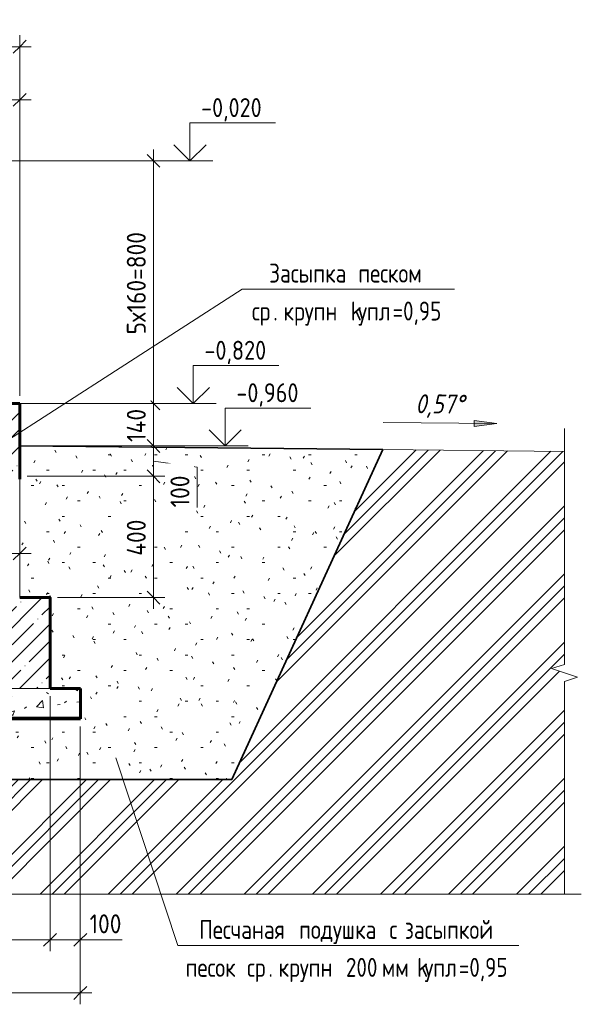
# Model space of a CAD drawing. Header units: millimetres. Extents: x 20478 to 58765, y -4013 to 75725.
# Tile 5 of 13: x 44814 to 46665, y -2801 to 445. Entities that reach past the tile are written whole.
import ezdxf

# ---------------------------------------------------------------- set-up
doc = ezdxf.new("R2010")
doc.units = ezdxf.units.MM
doc.linetypes.add('01 Штриховая _4 мм_', pattern=[6, 3.5, -2.5])
for name, color, linetype, lineweight in [('AA_Dim', 7, 'Continuous', 9), ('AA_Dim-25', 7, 'Continuous', 9), ('AA_Linii', 7, 'Continuous', 9), ('AA_Oformlenie', 7, 'Continuous', 9), ('AA_Vinoska', 5, 'Continuous', 9), ('AA_Visotnaya otmetka', 7, 'Continuous', 9), ('AF_Perekritie', 7, 'Continuous', 20), ('AF_Perekritie_Гидроизоляция', 253, 'Continuous', 20), ('AF_Perekritie_Опалубка', 7, 'Continuous', 20), ('Gen_Dim', 7, 'Continuous', 9), ('KR_Fundament', 7, 'Continuous', 20)]:
    doc.layers.add(name, color=color, linetype=linetype, lineweight=lineweight)
doc.styles.add('GOST Common', font='GOST_Common.ttf', dxfattribs={"width": 0.85, "height": 62.5})
doc.styles.add('ISOCPEUR_1', font='isocpeur.ttf', dxfattribs={"width": 0.9, "height": 62.5})
doc.styles.add('ISOCPEUR_2', font='isocpeur.ttf', dxfattribs={"width": 0.85, "height": 62.5})
doc.styles.add('ISOCPEUR_I', font='isocpeui.ttf', dxfattribs={"width": 0.85, "height": 62.5})
doc.dimstyles.new('00_Точн_3_знака__прозр_', dxfattribs={"dimscale": 304.8, "dimtxt": 62.248823, "dimasz": 0.139436, "dimexe": 0.123031, "dimexo": 0.082021, "dimgap": 0.008202, "dimtad": 1, "dimdec": 3, "dimrnd": 0.001, "dimdsep": 46, "dimtxsty": 'ISOCPEUR_1', "dimblk1": 'OBLIQUE', "dimblk2": 'OBLIQUE', "dimsah": 1, "dimcen": 0.09, "dimdle": 0.123031, "dimazin": 0, "dimtfac": 1, "dimtdec": 4, "dimtix": 1, "dimtmove": 0, "dimatfit": 3, "dimfxl": 1, "dimtvp": 1, "dimtolj": 1, "dimtzin": 0, "dimlwd": 18, "dimlwe": 18, "dimarcsym": 2})
doc.dimstyles.new('00_Точн_3_знака__прозр__1', dxfattribs={"dimscale": 304.8, "dimtxt": 62.248823, "dimasz": 0.139436, "dimexe": 0.123031, "dimexo": 0.082021, "dimgap": 0.008202, "dimtad": 1, "dimdec": 3, "dimrnd": 0.001, "dimdsep": 46, "dimtxsty": 'ISOCPEUR_1', "dimblk1": 'OBLIQUE', "dimblk2": 'OBLIQUE', "dimsah": 1, "dimcen": 0.09, "dimdle": 0.123031, "dimazin": 0, "dimtfac": 1, "dimtdec": 4, "dimtix": 1, "dimtmove": 1, "dimatfit": 3, "dimfxl": 1, "dimtvp": 1, "dimtolj": 1, "dimtzin": 0, "dimlwd": 18, "dimlwe": 18, "dimarcsym": 2})
doc.dimstyles.new('01_Точн_3_знака__непрозр_', dxfattribs={"dimscale": 304.8, "dimtxt": 62.248823, "dimasz": 0.139436, "dimexe": 0.123031, "dimexo": 0.082021, "dimgap": 0.020505, "dimtad": 1, "dimdec": 3, "dimrnd": 0.001, "dimdsep": 46, "dimtxsty": 'ISOCPEUR_1', "dimblk1": 'OBLIQUE', "dimblk2": 'OBLIQUE', "dimsah": 1, "dimcen": 0.09, "dimdle": 0.123031, "dimazin": 0, "dimtfac": 1, "dimtdec": 4, "dimtix": 1, "dimtmove": 0, "dimatfit": 3, "dimfxl": 1, "dimtvp": 1, "dimtfill": 1, "dimtolj": 1, "dimtzin": 0, "dimlwd": 18, "dimlwe": 18, "dimarcsym": 2})
doc.dimstyles.new('01_Точн_3_знака__непрозр__1', dxfattribs={"dimscale": 304.8, "dimtxt": 62.248823, "dimasz": 0.139436, "dimexe": 0.123031, "dimexo": 0.082021, "dimgap": 0.020505, "dimtad": 1, "dimdec": 3, "dimrnd": 0.001, "dimdsep": 46, "dimtxsty": 'ISOCPEUR_1', "dimblk1": 'OBLIQUE', "dimblk2": 'OBLIQUE', "dimsah": 1, "dimcen": 0.09, "dimdle": 0.123031, "dimazin": 0, "dimtfac": 1, "dimtdec": 4, "dimtix": 1, "dimtmove": 1, "dimatfit": 3, "dimfxl": 1, "dimtvp": 1, "dimtfill": 1, "dimtolj": 1, "dimtzin": 0, "dimlwd": 18, "dimlwe": 18, "dimarcsym": 2})

# ---------------------------------------------------------------- blocks, each defined once
blk = doc.blocks.new('Лестница тип 2 ед1 - Лестница тип 2 ед1-3669405-Сечение 0')
at = {"layer": 'AF_Perekritie', "lineweight": 9}
h = blk.add_hatch(dxfattribs=at)
h.set_pattern_fill('FP_4', color=256, style=0, pattern_type=2)
h.set_pattern_definition([(45, (23181.64, -1040), (-56.1266, 56.1266), []), (45, (23237.77, -1040), (-56.1266, 56.1266), [99.219, -19.844, 0.8382, -19.006])])
h.paths.add_polyline_path([(24820.1, -1070), (24820.1, -1068), (24520.1, -1068), (24520.1, -1070), (24770.1, -1070)])
h.paths.add_polyline_path([(24752.6, -1052), (24820.1, -1052), (24820.1, -820), (24520.1, -820), (24520.1, -660), (24220.1, -660), (24220.1, -500), (23920.1, -500), (23920.1, -340), (23620.1, -340), (23620.1, -180), (23320.1, -180), (23320.1, -350), (24520.1, -990), (24520.1, -1052), (24720.1, -1052)])
at = {"layer": 'AF_Perekritie', "lineweight": 60}
for p, q in [((23620.1, -180), (23320.1, -180)), ((23620.1, -340), (23620.1, -180)), ((23320.1, -350), (24520.1, -990)), ((23920.1, -340), (23620.1, -340)), ((23920.1, -500), (23920.1, -340)), ((24220.1, -500), (23920.1, -500)), ((24220.1, -660), (24220.1, -500)), ((24520.1, -660), (24220.1, -660)), ((24520.1, -820), (24520.1, -660)), ((24820.1, -820), (24520.1, -820)), ((24820.1, -1070), (24820.1, -820)), ((24520.1, -990), (24520.1, -1070))]:
    blk.add_line(p, q, dxfattribs=at)
blk = doc.blocks.new('011_ЛинияОбрыва _ЭлУзла_Линия_ - Тип 1-3818687-Сечение 0')
at = {"layer": 'AA_Oformlenie'}
for p, q in [((26616.6, -978), (26616.6, -1680.5)), ((26616.6, -1736.1), (26616.6, -2438))]:
    blk.add_line(p, q, dxfattribs=at)
blk = doc.blocks.new('011_ЛинияОбрыва _ЭлУзла_Линия_ - Тип 1-3818954-Сечение 0')
at = {"layer": 'AA_Oformlenie'}
for p, q in [((23878.5, -2438), (21196.6, -2438)), ((26616.6, -2438), (23934.1, -2438))]:
    blk.add_line(p, q, dxfattribs=at)
blk = doc.blocks.new('DIMBLOCK29-Сечение 0')
at = {"layer": 'AA_Dim-25', "lineweight": 30}
for p, q in [((45254.7, -20), (45233.5, 1.2)), ((45254.7, -20), (45276, -41.3)), ((45254.7, -820), (45233.5, -798.7)), ((45254.7, -820), (45276, -841.2)), ((45254.7, -960), (45233.5, -938.7)), ((45254.7, -960), (45276, -981.2))]:
    blk.add_line(p, q, dxfattribs=at)
at = {"layer": 'AA_Dim-25', "lineweight": 18}
for p, q in [((45254.7, 17.5), (45254.7, -820)), ((45254.7, -20), (43338.5, -20)), ((45254.7, -20), (45292.2, -20)), ((45254.7, -820), (44838.5, -820)), ((45254.7, -820), (45292.2, -820)), ((45254.7, -960), (44838.5, -960)), ((45254.7, -960), (45292.2, -960))]:
    blk.add_line(p, q, dxfattribs=at)
at = {"layer": 'AA_Dim-25', "color": 0, "lineweight": 18, "insert": (45166.8, -592.4), "char_height": 62.5, "width": 413.715, "attachment_point": 1, "rotation": 90, "line_spacing_factor": 1.149209, "style": 'ISOCPEUR_1', "bg_fill": 3, "box_fill_scale": 1.25, "bg_fill_color": 256, "bg_fill_true_color": 13158600, "bg_fill_transparency": 0}
blk.add_mtext('5х160=800', dxfattribs=at)
blk = doc.blocks.new('_None')
blk = doc.blocks.new('DIMBLOCK30-Сечение 0')
at = {"layer": 'AA_Dim-25', "lineweight": 30}
for p, q in [((45254.7, -820), (45233.5, -798.7)), ((45254.7, -820), (45276, -841.2)), ((45254.7, -960), (45233.5, -938.7)), ((45254.7, -960), (45276, -981.2)), ((45254.7, -1060), (45233.5, -1038.8)), ((45254.7, -1060), (45276, -1081.3))]:
    blk.add_line(p, q, dxfattribs=at)
at = {"layer": 'AA_Dim-25', "lineweight": 18}
for p, q in [((45254.7, -820), (44838.5, -820)), ((45254.7, -820), (45254.7, -960)), ((45254.7, -820), (45292.2, -820)), ((45254.7, -960), (44838.5, -960)), ((45254.7, -960), (45292.2, -960)), ((45254.7, -1060), (44838.5, -1060)), ((45254.7, -1060), (45292.2, -1060))]:
    blk.add_line(p, q, dxfattribs=at)
at = {"layer": 'AA_Dim-25', "color": 0, "lineweight": 18, "insert": (45166.8, -946.9), "char_height": 62.5, "width": 136.469, "attachment_point": 1, "rotation": 90, "line_spacing_factor": 1.149209, "style": 'ISOCPEUR_1', "bg_fill": 3, "box_fill_scale": 1.25, "bg_fill_color": 256, "bg_fill_true_color": 13158600, "bg_fill_transparency": 0}
blk.add_mtext('140', dxfattribs=at)
blk = doc.blocks.new('DIMBLOCK31-Сечение 0')
at = {"layer": 'AA_Dim-25', "lineweight": 30}
for p, q in [((45254.7, -960), (45233.5, -938.7)), ((45254.7, -960), (45276, -981.2)), ((45254.7, -1060), (45233.5, -1038.8)), ((45254.7, -1060), (45276, -1081.3)), ((45254.7, -1460), (45233.5, -1438.8)), ((45254.7, -1460), (45276, -1481.3))]:
    blk.add_line(p, q, dxfattribs=at)
at = {"layer": 'AA_Dim-25', "lineweight": 18}
for p, q in [((45254.7, -960), (44838.5, -960)), ((45254.7, -960), (45254.7, -1060)), ((45254.7, -960), (45292.2, -960)), ((45398.6, -1030.1), (45254.7, -1010)), ((45398.6, -1162.8), (45398.6, -1030.1)), ((45254.7, -1060), (44838.5, -1060)), ((45254.7, -1060), (45292.2, -1060)), ((45254.7, -1460), (44938.5, -1460)), ((45254.7, -1460), (45292.2, -1460))]:
    blk.add_line(p, q, dxfattribs=at)
at = {"layer": 'AA_Dim-25', "color": 0, "lineweight": 18, "insert": (45310.7, -1162.8), "char_height": 62.5, "width": 129.286, "attachment_point": 1, "rotation": 90, "line_spacing_factor": 1.149209, "style": 'ISOCPEUR_1', "bg_fill": 3, "box_fill_scale": 1.25, "bg_fill_color": 256, "bg_fill_true_color": 13158600, "bg_fill_transparency": 0}
blk.add_mtext('100', dxfattribs=at)
blk = doc.blocks.new('DIMBLOCK32-Сечение 0')
at = {"layer": 'AA_Dim-25', "lineweight": 18}
for p, q in [((45254.7, -1060), (44838.5, -1060)), ((45254.7, -1060), (45254.7, -1497.5)), ((45254.7, -1060), (45292.2, -1060)), ((45254.7, -1460), (44938.5, -1460)), ((45254.7, -1460), (45292.2, -1460))]:
    blk.add_line(p, q, dxfattribs=at)
at = {"layer": 'AA_Dim-25', "lineweight": 30}
for p, q in [((45254.7, -1060), (45233.5, -1038.8)), ((45254.7, -1060), (45276, -1081.3)), ((45254.7, -1460), (45233.5, -1438.8)), ((45254.7, -1460), (45276, -1481.3))]:
    blk.add_line(p, q, dxfattribs=at)
at = {"layer": 'AA_Dim-25', "color": 0, "lineweight": 18, "insert": (45166.8, -1322.2), "char_height": 62.5, "width": 149.397, "attachment_point": 1, "rotation": 90, "line_spacing_factor": 1.149209, "style": 'ISOCPEUR_1', "bg_fill": 3, "box_fill_scale": 1.25, "bg_fill_color": 256, "bg_fill_true_color": 13158600, "bg_fill_transparency": 0}
blk.add_mtext('400', dxfattribs=at)
blk = doc.blocks.new('DIMBLOCK37-Сечение 0')
at = {"layer": 'AA_Dim-25', "lineweight": 18}
for p, q in [((44513.5, -1319.7), (44513.5, -1277.1)), ((44813.5, -1319.7), (44813.5, -1277.1)), ((44851, -1314.6), (44513.5, -1314.6)), ((44513.5, -1314.6), (44513.5, -1319.7)), ((44813.5, -1314.6), (44813.5, -1319.7))]:
    blk.add_line(p, q, dxfattribs=at)
at = {"layer": 'AA_Dim-25', "lineweight": 30}
for p, q in [((44513.5, -1314.6), (44534.8, -1293.4)), ((44813.5, -1314.6), (44834.8, -1293.4)), ((44513.5, -1314.6), (44492.3, -1335.9)), ((44813.5, -1314.6), (44792.3, -1335.9))]:
    blk.add_line(p, q, dxfattribs=at)
at = {"layer": 'AA_Dim-25', "color": 0, "lineweight": 18, "insert": (44604.3, -1226.7), "char_height": 62.5, "width": 142.215, "attachment_point": 1, "line_spacing_factor": 1.149209, "style": 'ISOCPEUR_1', "bg_fill": 3, "box_fill_scale": 1.25, "bg_fill_color": 256, "bg_fill_true_color": 13158600, "bg_fill_transparency": 0}
blk.add_mtext('300', dxfattribs=at)
blk = doc.blocks.new('_Oblique')
at = {"color": 0, "linetype": 'ByBlock', "lineweight": -2}
blk.add_line((-0.5, -0.5), (0.5, 0.5), dxfattribs=at)
blk = doc.blocks.new('Высотные отметки - Стрелка вверх-400292-Сечение 0')
at = {"layer": 'AA_Vinoska'}
for p, q in [((20860, 105), (20577.5, 105)), ((20860, -20), (20860, 105)), ((20860, -20), (20807, 33)), ((20860, -20), (20913, 33)), ((20935, -20), (20785, -20))]:
    blk.add_line(p, q, dxfattribs=at)
blk = doc.blocks.new('DIMBLOCK45-Сечение 0')
at = {"layer": 'AA_Dim-25', "lineweight": 18}
for p, q in [((44913.5, -1785), (44913.5, -2625.8)), ((44913.5, -2588.3), (44913.5, -1785)), ((43993.5, -2583.3), (43993.5, -2625.8)), ((43993.5, -2588.3), (43993.5, -2583.3)), ((43993.5, -2588.3), (44913.5, -2588.3))]:
    blk.add_line(p, q, dxfattribs=at)
at = {"layer": 'AA_Dim-25', "lineweight": 30}
for p, q in [((43993.5, -2588.3), (43972.3, -2609.6)), ((43993.5, -2588.3), (44014.8, -2567.1)), ((44913.5, -2588.3), (44892.3, -2609.6)), ((44913.5, -2588.3), (44934.8, -2567.1))]:
    blk.add_line(p, q, dxfattribs=at)
at = {"layer": 'AA_Dim-25', "color": 0, "lineweight": 18, "insert": (44394.3, -2504.2), "char_height": 62.5, "width": 142.215, "attachment_point": 1, "line_spacing_factor": 1.149209, "style": 'ISOCPEUR_1'}
blk.add_mtext('920', dxfattribs=at)
blk = doc.blocks.new('DIMBLOCK46-Сечение 0')
at = {"layer": 'AA_Dim-25', "lineweight": 18}
for p, q in [((44913.5, -1785), (44913.5, -2625.8)), ((44913.5, -2588.3), (44913.5, -1785)), ((45013.5, -1885), (45013.5, -2625.8)), ((45013.5, -2588.3), (45013.5, -1885)), ((44913.5, -2588.3), (45051, -2588.3)), ((45018.8, -2588.3), (44963.5, -2588.3)), ((45151.6, -2588.3), (45018.8, -2588.3))]:
    blk.add_line(p, q, dxfattribs=at)
at = {"layer": 'AA_Dim-25', "lineweight": 30}
for p, q in [((44913.5, -2588.3), (44892.3, -2609.6)), ((44913.5, -2588.3), (44934.8, -2567.1)), ((45013.5, -2588.3), (44992.3, -2609.6)), ((45013.5, -2588.3), (45034.8, -2567.1))]:
    blk.add_line(p, q, dxfattribs=at)
at = {"layer": 'AA_Dim-25', "color": 0, "lineweight": 18, "insert": (45043.8, -2504.2), "char_height": 62.5, "width": 129.286, "attachment_point": 1, "line_spacing_factor": 1.149209, "style": 'ISOCPEUR_1'}
blk.add_mtext('100', dxfattribs=at)
blk = doc.blocks.new('DIMBLOCK47-Сечение 0')
at = {"layer": 'AA_Dim-25', "lineweight": 18}
for p, q in [((41423.5, -1885), (41423.5, -2800.8)), ((41423.5, -2763.3), (41423.5, -1885)), ((45013.5, -1885), (45013.5, -2800.8)), ((45013.5, -2763.3), (45013.5, -1885)), ((41386, -2763.3), (45051, -2763.3))]:
    blk.add_line(p, q, dxfattribs=at)
at = {"layer": 'AA_Dim-25', "lineweight": 30}
for p, q in [((41423.5, -2763.3), (41444.8, -2742.1)), ((45013.5, -2763.3), (45034.8, -2742.1)), ((41423.5, -2763.3), (41402.3, -2784.6)), ((45013.5, -2763.3), (44992.3, -2784.6))]:
    blk.add_line(p, q, dxfattribs=at)
at = {"layer": 'AA_Dim-25', "color": 0, "lineweight": 18, "insert": (43139.5, -2679.2), "char_height": 62.5, "width": 189.619, "attachment_point": 1, "line_spacing_factor": 1.149209, "style": 'ISOCPEUR_1'}
blk.add_mtext('3590', dxfattribs=at)
blk = doc.blocks.new('DIMBLOCK48-Сечение 0')
at = {"layer": 'AA_Dim-25', "lineweight": 18}
for p, q in [((41423.5, 181.2), (41423.5, 218.7)), ((43313.5, 181.2), (43313.5, 218.7)), ((44813.5, 181.2), (44813.5, 218.7)), ((41423.5, 181.2), (41423.5, 5)), ((44851, 181.2), (43313.5, 181.2)), ((43313.5, 181.2), (43313.5, 5)), ((44813.5, 181.2), (44813.5, -795))]:
    blk.add_line(p, q, dxfattribs=at)
at = {"layer": 'AA_Dim-25', "lineweight": 30}
for p, q in [((41423.5, 181.2), (41444.8, 202.4)), ((43313.5, 181.2), (43334.8, 202.4)), ((44813.5, 181.2), (44834.8, 202.4)), ((41423.5, 181.2), (41402.3, 159.9)), ((43313.5, 181.2), (43292.3, 159.9)), ((44813.5, 181.2), (44792.3, 159.9))]:
    blk.add_line(p, q, dxfattribs=at)
at = {"layer": 'AA_Dim-25', "color": 0, "lineweight": 18, "insert": (43871.4, 269.1), "char_height": 62.5, "width": 461.12, "attachment_point": 1, "line_spacing_factor": 1.149209, "style": 'ISOCPEUR_1', "bg_fill": 3, "box_fill_scale": 1.25, "bg_fill_color": 256, "bg_fill_true_color": 13158600, "bg_fill_transparency": 0}
blk.add_mtext('5х300=1500', dxfattribs=at)
blk = doc.blocks.new('DIMBLOCK50-Сечение 0')
at = {"layer": 'AA_Dim-25', "lineweight": 18}
for p, q in [((43993.5, 351.1), (43993.5, 393.7)), ((44813.5, -795), (44813.5, 393.7)), ((44851, 356.2), (43993.5, 356.2)), ((43993.5, 356.2), (43993.5, 351.1)), ((44813.5, 356.2), (44813.5, -795))]:
    blk.add_line(p, q, dxfattribs=at)
at = {"layer": 'AA_Dim-25', "lineweight": 30}
for p, q in [((43993.5, 356.2), (44014.8, 377.4)), ((44813.5, 356.2), (44834.8, 377.4)), ((43993.5, 356.2), (43972.3, 334.9)), ((44813.5, 356.2), (44792.3, 334.9))]:
    blk.add_line(p, q, dxfattribs=at)
at = {"layer": 'AA_Dim-25', "color": 0, "lineweight": 18, "insert": (44344.3, 444.1), "char_height": 62.5, "width": 142.215, "attachment_point": 1, "line_spacing_factor": 1.149209, "style": 'ISOCPEUR_1', "bg_fill": 3, "box_fill_scale": 1.25, "bg_fill_color": 256, "bg_fill_true_color": 13158600, "bg_fill_transparency": 0}
blk.add_mtext('820', dxfattribs=at)
blk = doc.blocks.new('010_Текст с выноской - Текст 2 строки-3819934-Сечение 0')
at = {"layer": 'AA_Vinoska'}
blk.add_line((25341.5, -2607.3), (26466.5, -2607.3), dxfattribs=at)
blk = doc.blocks.new('010_Текст с выноской - Текст 2 строки-3693531-Сечение 0')
at = {"layer": 'AA_Vinoska'}
blk.add_line((20314.2, -580.1), (21014.2, -580.1), dxfattribs=at)

msp = doc.modelspace()

# ---------------------------------------------------------------- hatches: boundary and pattern name
at = {"layer": 'AA_Oformlenie'}
h = msp.add_hatch(dxfattribs=at)
h.set_pattern_fill('FP_5', color=250, style=0, pattern_type=2)
h.set_pattern_definition([(0, (43175.114, -1040), (203.2, 50.8), [8.382, -144.018, 8.382, -144.018, -812.8]), (0, (43175.114, -1040), (203.2, 50.8), [-304.8, 8.382, -296.418, 8.382, -144.018, -355.6]), (0, (43175.114, -1040), (203.2, 50.8), [-762, 8.382, -93.218, 8.382, -245.618]), (120, (43251.314, -1014.6), (-145.5941, 150.5764), [8.382, -144.018, 8.382, -144.018, -812.8]), (120, (43251.314, -1014.6), (-145.5941, 150.5764), [-304.8, 8.382, -296.418, 8.382, -144.018, -355.6]), (120, (43251.314, -1014.6), (-145.5941, 150.5764), [-762, 8.382, -93.218, 8.382, -245.618]), (240, (43276.714, -913), (-57.6059, -201.3764), [8.382, -144.018, 8.382, -144.018, -812.8]), (240, (43276.714, -913), (-57.6059, -201.3764), [-304.8, 8.382, -296.418, 8.382, -144.018, -355.6]), (240, (43276.714, -913), (-57.6059, -201.3764), [-762, 8.382, -93.218, 8.382, -245.618])])
h.paths.add_polyline_path([(45513.5328, -2060), (46011.2559, -971.9772), (44813.5328, -960), (44813.5328, -1460), (44913.5328, -1460), (44913.5328, -1760), (45013.5328, -1760), (45013.5328, -1860), (41403.5328, -1860), (41403.5328, -2060), (45284.8995, -2060)])
h = msp.add_hatch(dxfattribs=at)
h.set_pattern_fill('FP_9', color=250, style=0, pattern_type=2)
h.set_pattern_definition([(45, (43175.11, -1040), (-112.253, 112.253), []), (45, (43214.8, -1040), (0, 224.5064), []), (45, (43135.43, -1040), (0, 224.5064), [])])
h.paths.add_polyline_path([(46610.1175, -2437.9658), (46610.1175, -1736.1202), (46590.4911, -1736.1202), (46590.4911, -1707.9658), (46610.1175, -1707.9658), (46566.8162, -1694.2158), (46610.1175, -1680.4658), (46610.1175, -977.9658), (46011.2559, -971.9772), (45513.5328, -2060), (41403.5328, -2060), (41403.5328, -2437.9658), (43871.9632, -2437.9658), (43871.9632, -2418.3395), (43900.1175, -2418.3395), (43900.1175, -2437.9658), (43913.8675, -2394.6646), (43927.6175, -2437.9658), (45284.8995, -2437.9658)])
at = {"layer": 'AF_Perekritie', "lineweight": 9}
h = msp.add_hatch(dxfattribs=at)
h.set_pattern_fill('FP_4', color=256, style=0, pattern_type=2)
h.set_pattern_definition([(45, (43175.114, -1040), (-56.1266, 56.1266), []), (45, (43231.24, -1040), (-56.1266, 56.1266), [99.219, -19.844, 0.8382, -19.006])])
h.paths.add_polyline_path([(44913.5328, -1760), (44913.5328, -1460), (44813.5328, -1460), (44813.5328, -1468), (44513.5328, -1468), (44513.5328, -1460), (43313.5328, -1460), (43313.5328, -1468), (43113.5328, -1468), (43113.5328, -1460), (41623.5328, -1460), (41623.5328, -1468), (41423.5328, -1468), (41423.5328, -1760), (44238.7345, -1760)])
h = msp.add_hatch(dxfattribs=at)
h.set_pattern_fill('FP_6', color=256, style=0, pattern_type=2)
h.set_pattern_definition([(50, (43175.11, -1040), (182.185, -15.939), [19.05, -209.55]), (355, (43175.11, -1040), (-35.242, 191.057), [15.24, -167.64]), (100.451, (43190.3, -1041.33), (146.943, 175.117), [16.19, -178.09]), (46.184, (43175.11, -989.2), (271.08, -42.043), [28.575, -314.325]), (96.636, (43197.7, -992.7), (237.403, 247.427), [24.285, -267.135]), (351.184, (43175.11, -989.2), (237.405, 247.425), [22.86, -251.46]), (21, (43200.51, -1001.9), (151.615, -102.266), [19.05, -209.55]), (326, (43200.51, -1001.9), (61.802, 184.188), [15.24, -167.64]), (71.451, (43213.15, -1010.42), (213.417, 81.921), [16.19, -178.09]), (37.5, (43175.114, -1040), (3.0883, 84.555), [8.382, -157.226, 8.382, -161.798, -168.275]), (37.5, (43175.114, -1040), (3.0883, 84.555), [-335.788, 8.382, -159.893]), (7.5, (43175.11, -1040), (66.8194, 100.1807), [8.382, -88.646, 8.382, -153.416, -64.135]), (7.5, (43175.11, -1040), (66.8194, 100.1807), [-258.826, 8.382, -55.753]), (327.5, (43118.47, -1040), (135.5905, -5.729), [8.382, -55.118, 8.382, -189.738, -262.89]), (327.5, (43118.47, -1040), (135.5905, -5.729), [-261.62, 8.382, -254.508]), (317.5, (43093.07, -1040), (148.129, 25.427), [8.382, -74.168, 8.382, -123.19, -186.69]), (317.5, (43093.07, -1040), (148.129, 25.427), [-214.122, 8.382, -178.308])])
h.paths.add_polyline_path([(44913.5328, -1860), (45013.5328, -1860), (45013.5328, -1760), (41423.5328, -1760), (41423.5328, -1860), (43904.3053, -1860)])

# ---------------------------------------------------------------- linework, layer by layer
at = {"layer": 'AA_Linii'}
for p, q in [((46011.2559, -971.9772), (44813.5328, -960)), ((44813.5328, -960), (44813.5328, -1460)), ((45513.5328, -2060), (46011.2559, -971.9772)), ((46011.2559, -971.9772), (45513.5328, -2060)), ((46610.1175, -977.9658), (46011.2559, -971.9772)), ((46011.2559, -971.9772), (46610.1175, -977.9658)), ((46610.1175, -1680.4658), (46610.1175, -977.9658)), ((44813.5328, -1460), (44913.5328, -1460)), ((44913.5328, -1460), (44913.5328, -1760)), ((46610.1175, -2437.9658), (46610.1175, -1736.1202)), ((44913.5328, -1760), (45013.5328, -1760)), ((45013.5328, -1760), (45013.5328, -1860)), ((45013.5328, -1860), (41403.5328, -1860)), ((41403.5328, -2060), (45513.5328, -2060)), ((45513.5328, -2060), (41403.5328, -2060)), ((43927.6175, -2437.9658), (46610.1175, -2437.9658))]:
    msp.add_line(p, q, dxfattribs=at)
at = {"layer": 'AA_Linii', "lineweight": 35}
for p, q in [((44813.5328, -960), (46011.2559, -971.9772)), ((46011.2559, -971.9772), (45513.5328, -2060)), ((41403.5328, -2060), (45513.5328, -2060))]:
    msp.add_line(p, q, dxfattribs=at)
at = {"layer": 'AA_Vinoska'}
for p, q in [((46610.1175, -977.9658), (46610.1175, -902.9658)), ((46610.1175, -1680.4658), (46566.8162, -1694.2158)), ((46566.8162, -1694.2158), (46610.1175, -1707.9658)), ((46653.4426, -1722.043), (46610.1175, -1707.9658)), ((46610.1175, -1736.1202), (46653.4426, -1722.043)), ((45130.3115, -1988.6683), (45334.974, -2607.3453)), ((46610.1175, -2437.9658), (46665.4937, -2437.9658))]:
    msp.add_line(p, q, dxfattribs=at)
at = {"layer": 'AA_Visotnaya otmetka'}
msp.add_line((45433.5923, -960), (45491.3878, -960), dxfattribs=at)
at = {"layer": 'AF_Perekritie_Гидроизоляция', "lineweight": 60}
for p, q in [((45013.5328, -1858), (41423.5328, -1858)), ((41423.5328, -1860), (45013.5328, -1860)), ((45013.5328, -1860), (45013.5328, -1858))]:
    msp.add_line(p, q, dxfattribs=at)
at = {"layer": 'AF_Perekritie_Гидроизоляция', "lineweight": 9}
msp.add_line((45013.5328, -1859), (41423.5328, -1859), dxfattribs=at)
at = {"layer": 'AF_Perekritie_Опалубка', "lineweight": 9}
for p, q in [((41423.5328, -1760), (44913.5328, -1760)), ((44913.5328, -1760), (41423.5328, -1760))]:
    msp.add_line(p, q, dxfattribs=at)
at = {"layer": 'Gen_Dim'}
msp.add_line((46312.0352, -895.5483), (46387.1302, -886.4248), dxfattribs=at)
at = {"layer": 'KR_Fundament', "lineweight": 60}
for p, q in [((44913.5328, -1460), (44813.5328, -1460)), ((44913.5328, -1760), (44913.5328, -1460)), ((45013.5328, -1760), (44913.5328, -1760)), ((45013.5328, -1860), (45013.5328, -1760)), ((41423.5328, -1860), (45013.5328, -1860))]:
    msp.add_line(p, q, dxfattribs=at)

# ---------------------------------------------------------------- block references
at = {"layer": 'AA_Oformlenie'}
for name in ['011_ЛинияОбрыва _ЭлУзла_Линия_ - Тип 1-3818687-Сечение 0', '011_ЛинияОбрыва _ЭлУзла_Линия_ - Тип 1-3818954-Сечение 0']:
    msp.add_blockref(name, (19993.4712, 0), dxfattribs=at)
at = {"layer": 'AA_Vinoska'}
for name, p in [('010_Текст с выноской - Текст 2 строки-3693531-Сечение 0', (25233.3017, 136.5101)), ('010_Текст с выноской - Текст 2 строки-3819934-Сечение 0', (19993.4712, 0))]:
    msp.add_blockref(name, p, dxfattribs=at)
at = {"layer": 'AA_Visotnaya otmetka', "extrusion": (0, 0, -1)}
for p in [(-66246.102, -800), (-66351.3945, -940)]:
    msp.add_blockref('Высотные отметки - Стрелка вверх-400292-Сечение 0', p, dxfattribs=at)
at = {"layer": 'AF_Perekritie', "linetype": '01 Штриховая _4 мм_'}
msp.add_blockref('Лестница тип 2 ед1 - Лестница тип 2 ед1-3669405-Сечение 0', (19993.4712, 0), dxfattribs=at)

# ---------------------------------------------------------------- texts
at = {"layer": 'AA_Vinoska', "char_height": 62.5, "attachment_point": 1, "style": 'GOST Common'}
for s, insert, width in [('Засыпка', (45636.3186, -359.0413), 333.902844), ('\\fGOST Common|b0|i0|c204|p34|;\\W.85; ', (45911.816, -359.0413), 22.146617), ('песком', (45930.0888, -359.0413), 274.277336), (' k', (45873.1388, -484.0413), 68.143438), ('=0,95', (46043.2163, -484.0413), 206.133898), ('ср', (45579.3686, -484.0413), 85.179297), ('крупн', (45683.3829, -484.0413), 229.984102), ('упл', (45929.3627, -484.0413), 137.990461), ('. ', (45649.6485, -484.0413), 40.886062), ('Песчаная', (45405.7561, -2522.7877), 376.492492), ('\\fGOST Common|b0|i0|c204|p34|;\\W.85; ', (45716.3935, -2522.7877), 22.146617), ('\\fGOST Common|b0|i0|c204|p34|;\\W.85; ', (46014.3804, -2522.7877), 22.146617), ('\\fGOST Common|b0|i0|c204|p34|;\\W.85;с', (46032.6532, -2522.7877), 39.182477), ('\\fGOST Common|b0|i0|c204|p34|;\\W.85; ', (46064.982, -2522.7877), 22.146617), ('засыпкой', (46083.2548, -2522.7877), 367.974562), ('подушка', (45734.6663, -2522.7877), 339.013602), ('\\fGOST Common|b0|i0|c204|p34|;\\W.85; ', (45544.9458, -2647.7877), 22.146617), (' 200 ', (45856.9888, -2647.7877), 182.283695), (' k', (46091.7238, -2647.7877), 68.143437), ('=0,95', (46261.8013, -2647.7877), 206.133898), ('песок', (45360.8123, -2647.7877), 223.169758), ('ср', (45563.2186, -2647.7877), 85.179297), ('крупн', (45667.2329, -2647.7877), 229.984102), ('мм', (46007.3879, -2647.7877), 102.215156), ('упл', (46147.9478, -2647.7877), 137.990461), ('. ', (45633.4985, -2647.7877), 40.886062)]:
    msp.add_mtext(s, dxfattribs=dict(at, insert=insert, width=width))
at = {"layer": 'AA_Visotnaya otmetka', "char_height": 62.5, "width": 242.007515, "attachment_point": 1, "line_spacing_factor": 1.149209, "style": 'ISOCPEUR_2'}
for s, insert in [('-0,020', (45411.6831, 186.6535)), ('-0,820', (45422.7589, -613.3465)), ('-0,960', (45528.0514, -753.3465))]:
    msp.add_mtext(s, dxfattribs=dict(at, insert=insert))
at = {"layer": 'Gen_Dim', "insert": (46119.0445, -789.5858), "char_height": 62.5, "width": 195.697435, "attachment_point": 1, "rotation": 359.4270613, "line_spacing_factor": 1.149209, "style": 'ISOCPEUR_I', "bg_fill": 3, "box_fill_scale": 1.25, "bg_fill_color": 256, "bg_fill_true_color": 13158600, "bg_fill_transparency": 0}
msp.add_mtext('0,57°', dxfattribs=at)

# ---------------------------------------------------------------- dimensions: what is measured, and where the dimension line sits
at = {"layer": 'AA_Dim', "lineweight": 18}
for base, p1, p2, override, picture, middle in [((44913.5328, -2588.3146), (43993.5328, -2558.2626), (44913.5328, -1760), {"dimpost": '<>', "dimfxl": 1218.040715}, 'DIMBLOCK45-Сечение 0', (44453.5328, -2554.5646)), ((45013.5328, -2763.3146), (41423.5328, -1860), (45013.5328, -1860), {"dimpost": '<>', "dimfxl": 3590}, 'DIMBLOCK47-Сечение 0', (43218.5328, -2729.5646))]:
    dim = msp.add_linear_dim(base=base, p1=p1, p2=p2, dimstyle='00_Точн_3_знака__прозр_', override=override, dxfattribs=at)
    dim.commit()
    dim.dimension.update_dxf_attribs({"geometry": picture, "text_midpoint": middle})
dim = msp.add_linear_dim(base=(45013.5328, -2588.3146), p1=(44913.5328, -1760), p2=(45013.5328, -1860), dimstyle='00_Точн_3_знака__прозр__1', override={"dimpost": '<>', "dimfxl": 141.421356}, dxfattribs=at)
dim.commit()
dim.dimension.update_dxf_attribs({"geometry": 'DIMBLOCK46-Сечение 0', "text_midpoint": (45108.4647, -2545.8278), "dimtype": 160})

# ---------------------------------------------------------------- next in the draw order: hatches: boundary and pattern name
at = {"layer": 'Gen_Dim'}
msp.add_hatch(color=256, dxfattribs=at).paths.add_polyline_path([(46387.1302, -886.4248), (46312.2327, -875.8014), (46312.0352, -895.5483)])

# ---------------------------------------------------------------- next in the draw order: linework, layer by layer
for p, q in [((46312.2327, -875.8014), (46312.0352, -895.5483)), ((46387.1302, -886.4248), (46312.2327, -875.8014)), ((46012.149, -882.675), (46387.1302, -886.4248))]:
    msp.add_line(p, q, dxfattribs=at)

# ---------------------------------------------------------------- next in the draw order: dimensions: what is measured, and where the dimension line sits
at = {"layer": 'AA_Dim', "lineweight": 18}
dim = msp.add_linear_dim(base=(45254.7413, -820), p1=(43313.5328, -20), p2=(44813.5328, -820), angle=90, text='5х160=800', dimstyle='01_Точн_3_знака__непрозр_', override={"dimpost": '<>', "dimblk1": 'None', "dimblk2": 'None', "dimsah": 1, "dimfxl": 1700}, dxfattribs=at)
dim.commit()
dim.dimension.update_dxf_attribs({"geometry": 'DIMBLOCK29-Сечение 0', "text_midpoint": (45217.2413, -420)})

# ---------------------------------------------------------------- next in the draw order: linework, layer by layer
at = {"layer": 'AA_Visotnaya otmetka'}
for p, q in [((43313.5328, -20), (45254.931, -20)), ((45254.931, -20), (45375.0196, -20))]:
    msp.add_line(p, q, dxfattribs=at)

# ---------------------------------------------------------------- next in the draw order: block references
at = {"layer": 'AA_Visotnaya otmetka', "extrusion": (0, 0, -1)}
msp.add_blockref('Высотные отметки - Стрелка вверх-400292-Сечение 0', (-66235.0262, 0), dxfattribs=at)

# ---------------------------------------------------------------- next in the draw order: dimensions: what is measured, and where the dimension line sits
at = {"layer": 'AA_Dim', "lineweight": 18}
dim = msp.add_linear_dim(base=(45254.7413, -960), p1=(44813.5328, -820), p2=(44813.5328, -960), angle=90, text='140', dimstyle='01_Точн_3_знака__непрозр_', override={"dimpost": '<>', "dimblk1": 'None', "dimblk2": 'None', "dimsah": 1, "dimfxl": 140}, dxfattribs=at)
dim.commit()
dim.dimension.update_dxf_attribs({"geometry": 'DIMBLOCK30-Сечение 0', "text_midpoint": (45217.2413, -890)})

# ---------------------------------------------------------------- next in the draw order: linework, layer by layer
at = {"layer": 'AA_Visotnaya otmetka'}
msp.add_line((45255.4624, -820), (45386.0953, -820), dxfattribs=at)

# ---------------------------------------------------------------- next in the draw order: dimensions: what is measured, and where the dimension line sits
at = {"layer": 'AA_Dim', "lineweight": 18}
dim = msp.add_linear_dim(base=(43313.5328, 181.1799), p1=(44813.5328, -820), p2=(43313.5328, -20), text='5х300=1500', dimstyle='01_Точн_3_знака__непрозр_', override={"dimpost": '<>', "dimblk1": 'None', "dimblk2": 'None', "dimsah": 1, "dimfxl": 1700}, dxfattribs=at)
dim.commit()
dim.dimension.update_dxf_attribs({"geometry": 'DIMBLOCK48-Сечение 0', "text_midpoint": (44063.5328, 218.6799)})
dim = msp.add_linear_dim(base=(45254.7413, -1060), p1=(44813.5328, -960), p2=(44813.5328, -1060), angle=90, text='100', dimstyle='01_Точн_3_знака__непрозр__1', override={"dimpost": '<>', "dimblk1": 'None', "dimblk2": 'None', "dimsah": 1, "dimfxl": 100}, dxfattribs=at)
dim.commit()
dim.dimension.update_dxf_attribs({"geometry": 'DIMBLOCK31-Сечение 0', "text_midpoint": (45352.3233, -1098.1713), "dimtype": 160, "text_rotation": 90})

# ---------------------------------------------------------------- next in the draw order: linework, layer by layer
at = {"layer": 'AA_Visotnaya otmetka'}
msp.add_line((44813.5328, -960), (45433.5923, -960), dxfattribs=at)

# ---------------------------------------------------------------- next in the draw order: dimensions: what is measured, and where the dimension line sits
at = {"layer": 'AA_Dim', "lineweight": 18}
dim = msp.add_linear_dim(base=(43993.5328, 356.1799), p1=(44813.5328, -820), p2=(43993.5328, 326.1279), dimstyle='01_Точн_3_знака__непрозр_', override={"dimpost": '<>', "dimfxl": 1409.258379}, dxfattribs=at)
dim.commit()
dim.dimension.update_dxf_attribs({"geometry": 'DIMBLOCK50-Сечение 0', "text_midpoint": (44403.5328, 393.6799)})
dim = msp.add_linear_dim(base=(45254.7413, -1460), p1=(44813.5328, -1060), p2=(44913.5328, -1460), angle=90, text='400', dimstyle='01_Точн_3_знака__непрозр_', override={"dimpost": '<>', "dimblk1": 'None', "dimblk2": 'None', "dimsah": 1, "dimfxl": 412.310563}, dxfattribs=at)
dim.commit()
dim.dimension.update_dxf_attribs({"geometry": 'DIMBLOCK32-Сечение 0', "text_midpoint": (45217.2413, -1260)})

# ---------------------------------------------------------------- next in the draw order: linework, layer by layer
at = {"layer": 'AA_Vinoska'}
msp.add_line((44413.7319, -1173.6842), (45547.474, -443.5989), dxfattribs=at)
at = {"layer": 'AA_Visotnaya otmetka'}
msp.add_line((44813.5328, -820), (45255.4624, -820), dxfattribs=at)

# ---------------------------------------------------------------- next in the draw order: dimensions: what is measured, and where the dimension line sits
at = {"layer": 'AA_Dim', "lineweight": 18}
dim = msp.add_linear_dim(base=(44513.5328, -1314.6379), p1=(44813.5328, -1344.6899), p2=(44513.5328, -1344.6899), dimstyle='01_Точн_3_знака__непрозр_', override={"dimpost": '<>', "dimfxl": 300}, dxfattribs=at)
dim.commit()
dim.dimension.update_dxf_attribs({"geometry": 'DIMBLOCK37-Сечение 0', "text_midpoint": (44663.5328, -1277.1379)})

doc.saveas('drawing.dxf')
